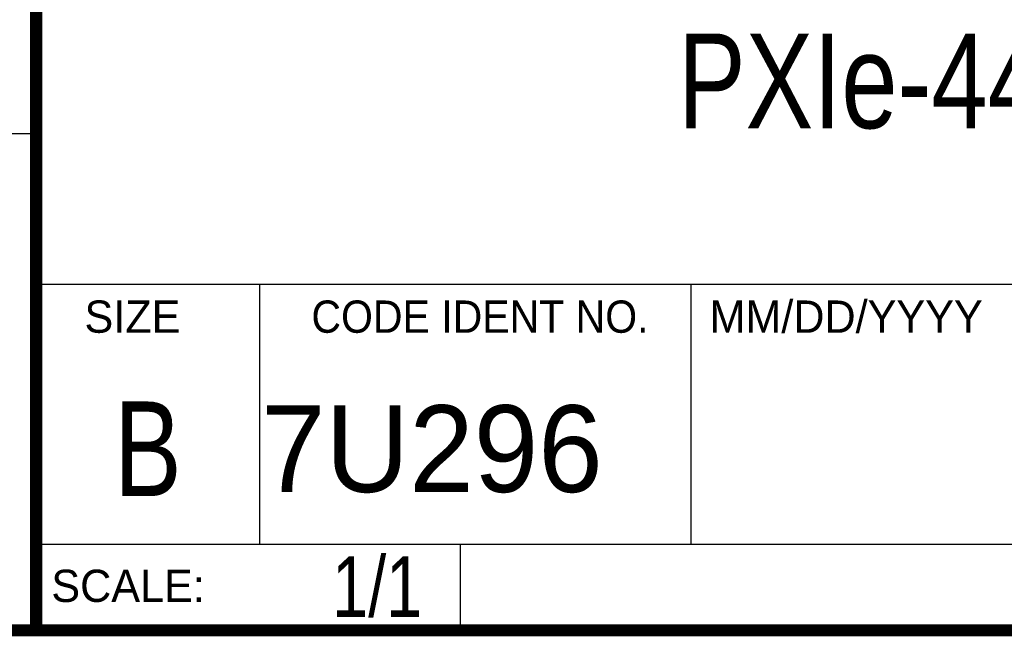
# Model space of a CAD drawing. Header units: inches. Extents: x 0.2 to 16.8, y 0.1 to 10.8.
# Tile 15 of 25: x 13 to 14.7, y 0.2 to 1.3. Entities that reach past the tile are written whole.
import ezdxf

# ---------------------------------------------------------------- set-up
doc = ezdxf.new("R2010")
doc.units = ezdxf.units.IN
doc.header["$LTSCALE"] = 0.935
doc.header["$MEASUREMENT"] = 0
doc.layers.get('0').update_dxf_attribs({"linetype": 'CONTINUOUS'})
doc.layers.add('DETAIL', color=7, linetype='CONTINUOUS')
doc.layers.add('NOTE', color=7, linetype='CONTINUOUS')
doc.styles.get("Standard").update_dxf_attribs({"font": 'txt', "width": 0.8})
doc.styles.add('TEXTSTYLE_2', font='txt')
doc.styles.add('TEXTSTYLE_3', font='txt', dxfattribs={"width": 0.95})

msp = doc.modelspace()

# ---------------------------------------------------------------- linework, layer by layer
at = {"color": 2, "linetype": 'CONTINUOUS'}
for p, q in [((13.0652, 1.9695), (13.0652, 0.2605)), ((13.0653, 1.0776), (11.482, 1.0776)), ((13.0652, 0.8295), (16.745, 0.8295)), ((13.434, 0.8295), (13.434, 0.4005)), ((14.146, 0.8295), (14.146, 0.4005)), ((13.0652, 0.4005), (16.745, 0.4005)), ((13.765, 0.4005), (13.765, 0.2605)), ((13.0652, 0.2605), (16.745, 0.2605))]:
    msp.add_line(p, q, dxfattribs=at)
at = {"color": 7, "linetype": 'CONTINUOUS', "const_width": 0.02}
for points in [[(13.0653, 1.9707), (13.0653, 0.2586)], [(0.25, 0.2586), (16.75, 0.2586)]]:
    msp.add_lwpolyline(points, dxfattribs=at)

# ---------------------------------------------------------------- texts
at = {"color": 2, "linetype": 'CONTINUOUS', "line_spacing_factor": 0.9}
for s, insert, char_height, width, attachment_point, style in [('SIZE', (13.1451, 0.8027), 0.05325, 0.213016, 1, 'TEXTSTYLE_2'), ('CODE IDENT NO.', (13.7978, 0.8027), 0.053254, 0.708278, 2, 'TEXTSTYLE_3'), ('MM/DD/YYYY', (14.1765, 0.8027), 0.05325, 0.53254, 1, 'TEXTSTYLE_2'), ('SCALE:', (13.0904, 0.3585), 0.05325, 0.319524, 1, 'TEXTSTYLE_2')]:
    msp.add_mtext(s, dxfattribs=dict(at, insert=insert, char_height=char_height, width=width, attachment_point=attachment_point, style=style))
at = {"color": 7, "linetype": 'CONTINUOUS', "insert": (13.2497, 0.6361), "char_height": 0.1562, "width": 0.125, "attachment_point": 2, "line_spacing_factor": 0.9}
msp.add_mtext('B', dxfattribs=at)
at = {"color": 7, "linetype": 'CONTINUOUS', "insert": (13.4363, 0.6298), "char_height": 0.14316, "width": 0.715775, "attachment_point": 1, "line_spacing_factor": 0.9, "style": 'TEXTSTYLE_2'}
msp.add_mtext('7U296', dxfattribs=at)
at = {"layer": 'DETAIL', "color": 7, "linetype": 'CONTINUOUS', "insert": (13.7025, 0.3805), "char_height": 0.1, "width": 0.24, "attachment_point": 3, "line_spacing_factor": 0.9}
msp.add_mtext('1/1', dxfattribs=at)
at = {"layer": 'NOTE', "color": 7, "linetype": 'CONTINUOUS', "insert": (14.9051, 1.2432), "char_height": 0.15625, "width": 2.25, "attachment_point": 2, "line_spacing_factor": 0.9}
msp.add_mtext('PXIe-4464 MINI XLR', dxfattribs=at)

doc.saveas('drawing.dxf')
